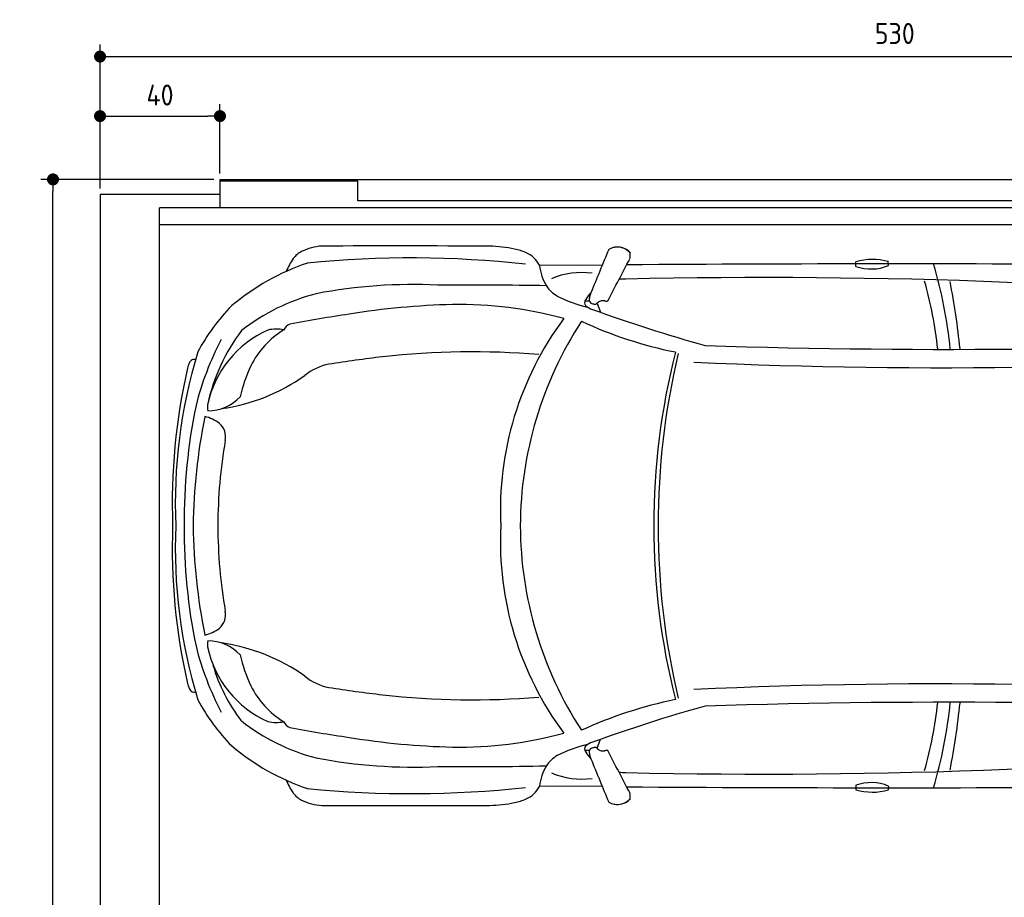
# Model space of a CAD drawing. Header units: millimetres. Extents: x 705 to 7297, y -122 to 5770.
# Tile 2 of 3: x 705 to 3988, y 2844 to 5770. Entities that reach past the tile are written whole.
import ezdxf

# ---------------------------------------------------------------- set-up
doc = ezdxf.new("R2010")
doc.units = ezdxf.units.MM
doc.layers.get('0').update_dxf_attribs({"lineweight": 25})
for name, color, linetype, lineweight in [('4', 3, 'Continuous', 25), ('AM_0', 7, 'Continuous', 25), ('Car', 10, 'Continuous', 25)]:
    doc.layers.add(name, color=color, linetype=linetype, lineweight=lineweight)
doc.styles.get("Standard").update_dxf_attribs({"font": 'ISOCP.SHX'})
doc.dimstyles.new('GEN-ISO$0', dxfattribs={"dimscale": 20, "dimtxt": 3.5, "dimasz": 2, "dimexe": 2, "dimexo": 1, "dimgap": 1.5, "dimtad": 1, "dimdec": 1, "dimlfac": 0.1, "dimdsep": 46, "dimtxsty": 'Standard', "dimblk": 'PUNKT', "dimcen": 2, "dimclrd": 256, "dimclre": 256, "dimclrt": 2, "dimadec": 0, "dimazin": 0, "dimtp": 0.1, "dimtm": 0.1, "dimtfac": 0.71, "dimtdec": 1, "dimtmove": 2, "dimatfit": 3, "dimldrblk": 'PUNKT', "dimfxl": 1, "dimtolj": 1, "dimarcsym": 0})

# ---------------------------------------------------------------- blocks, each defined once
blk = doc.blocks.new('PUNKT')
at = {"layer": '4', "color": 0, "linetype": 'ByBlock'}
blk.add_line((-0.5, 0), (-1, 0), dxfattribs=at)
at = {"layer": '4', "color": 0, "linetype": 'ByBlock', "const_width": 0.5}
blk.add_lwpolyline([(-0.25, 0, 1), (0.25, 0, 1)], format="xyb", close=True, dxfattribs=at)
blk = doc.blocks.new('*D5')
at = {"layer": '4', "lineweight": -2, "transparency": 16777216}
for p, q in [((972.8, 5207.3), (972.8, 5686.9)), ((6272.8, 5207.3), (6272.8, 5686.9)), ((1012.8, 5646.9), (6232.8, 5646.9))]:
    blk.add_line(p, q, dxfattribs=at)
at = {"layer": 'DEFPOINTS', "color": 0, "transparency": 16777216}
for p in [(6272.8, 5646.9), (972.8, 5187.3), (6272.8, 5187.3)]:
    blk.add_point(p, dxfattribs=at)
at = {"layer": '4', "lineweight": -2, "transparency": 16777216, "xscale": 40, "yscale": 40, "zscale": 40, "rotation": 180}
blk.add_blockref('PUNKT', (972.8, 5646.9), dxfattribs=at)
at = {"layer": '4', "lineweight": -2, "transparency": 16777216, "xscale": 40, "yscale": 40, "zscale": 40}
blk.add_blockref('PUNKT', (6272.8, 5646.9), dxfattribs=at)
at = {"layer": '4', "color": 2, "transparency": 16777216, "insert": (3622.8, 5723.9), "char_height": 70, "attachment_point": 5}
blk.add_mtext('\\A1;530', dxfattribs=at)
blk = doc.blocks.new('*D6')
at = {"layer": '4', "lineweight": -2, "transparency": 16777216}
for p, q in [((972.8, 5207.3), (972.8, 5488.4)), ((1372.8, 5257.3), (1372.8, 5488.4)), ((1012.8, 5448.4), (1332.8, 5448.4))]:
    blk.add_line(p, q, dxfattribs=at)
at = {"layer": 'DEFPOINTS', "color": 0, "transparency": 16777216}
for p in [(1372.8, 5448.4), (1372.8, 5237.3), (972.8, 5187.3)]:
    blk.add_point(p, dxfattribs=at)
at = {"layer": '4', "lineweight": -2, "transparency": 16777216, "xscale": 40, "yscale": 40, "zscale": 40, "rotation": 180}
blk.add_blockref('PUNKT', (972.8, 5448.4), dxfattribs=at)
at = {"layer": '4', "lineweight": -2, "transparency": 16777216, "xscale": 40, "yscale": 40, "zscale": 40}
blk.add_blockref('PUNKT', (1372.8, 5448.4), dxfattribs=at)
at = {"layer": '4', "color": 2, "transparency": 16777216, "insert": (1172.8, 5518.6), "char_height": 70, "attachment_point": 5}
blk.add_mtext('\\A1;40', dxfattribs=at)
blk = doc.blocks.new('*D4')
at = {"layer": '4', "lineweight": -2, "transparency": 16777216}
for p, q in [((1352.8, 5237.3), (775.9, 5237.3)), ((815.9, -22.7), (815.9, 5197.3)), ((1352.8, -62.7), (775.9, -62.7))]:
    blk.add_line(p, q, dxfattribs=at)
at = {"layer": 'DEFPOINTS', "color": 0, "transparency": 16777216}
for p in [(815.9, 5237.3), (1372.8, 5237.3), (1372.8, -62.7)]:
    blk.add_point(p, dxfattribs=at)
at = {"layer": '4', "lineweight": -2, "transparency": 16777216, "xscale": 40, "yscale": 40, "zscale": 40}
for p, rotation in [((815.9, 5237.3), 90), ((815.9, -62.7), 270)]:
    blk.add_blockref('PUNKT', p, dxfattribs=dict(at, rotation=rotation))
at = {"layer": '4', "color": 2, "transparency": 16777216, "insert": (750.9, 2587.3), "char_height": 70, "attachment_point": 5, "rotation": 90}
blk.add_mtext('\\A1;530', dxfattribs=at)
blk = doc.blocks.new('Car_drauf')
at = {"layer": 'Car'}
for p, q in [((2604.7, 591.7), (2395.3, 592.2)), ((3450.7, 588.6), (3450.7, 603.6)), ((3559, 591.1), (3558.9, 604.3)), ((2562.2, 472.6), (2547.4, 473)), ((2587.8, 465.2), (2598.8, 435.4)), ((2587.8, -1018.3), (2598.8, -988.5)), ((2562.2, -1025.7), (2547.4, -1026.1)), ((2604.7, -1144.8), (2395.3, -1145.4)), ((3450.7, -1141.7), (3450.7, -1156.7)), ((3559, -1144.3), (3558.9, -1157.4))]:
    blk.add_line(p, q, dxfattribs=at)
for centre, radius, start, end in [((1638.6, 569), 78.2, 117.5376, 144.573), ((1683.5, 467.9), 188.8, 94.2276, 115.4416), ((1905.2, -66453.2), 67109.8, 89.722936, 90.201167), ((2216.7, 171.9), 484.1, 78.5405, 88.4601), ((2271.5, 453), 197.7, 66.2378, 77.9142), ((2319.1, 555.8), 84.5, 25.5177, 67.6452), ((14330.2, -4257.9), 12688.9, 157.26865, 157.97435), ((2655.4, 594.2), 58.5, 43.102, 119.1823), ((2655.4, 594.1), 58.5, 98.748, 119.1805), ((2655.4, 594.2), 58.5, 75.1308, 98.7471), ((2655.4, 594.2), 58.5, 43.102, 75.1799), ((2642.9, 627.6), 55.6, 344.9104, 6.7653), ((2642.9, 627.6), 55.6, 344.9183, 6.7653), ((1876.8, -147.2), 789.2, 108.8531, 129.9675), ((1779.6, 472.9), 248.9, 145.3597, 156.6504), ((1966.7, -2882.9), 3499.5, 83.721, 95.6598), ((2389.6, 590.4), 5.94, 5.6541, 17.6741), ((2572.8, 613.8), 178.7, 187.3331, 210.475), ((-87010.6, 47448.4), 101197.5, 332.341895, 332.43135), ((3585.1, -138717.9), 139314.6, 89.672154, 90.369542), ((3506, 415.1), 196.5, 74.2667, 106.3456), ((3501.6, 731.1), 151.3, 250.3544, 292.4138), ((2258.9, 166.4), 1513.6, 5.5303, 16.5127), ((2536.6, 313.9), 254.1, 82.097, 113.3961), ((1975.8, -1205.5), 1733.5, 87.3153, 100.778), ((2143.3, -14534.8), 15061.1, 88.95383, 90.32854), ((2680.2, 413.3), 132.7, 88.6201, 98.3839), ((3147.1, -19950.9), 20502.1, 84.18573, 91.29579), ((2289.5, 152.2), 1443.5, 6.3829, 15.5723), ((1301.5, 58.5), 2509.7, 5.8377, 11.0234), ((1822.9, -163.9), 683.1, 104.5218, 128.0286), ((2511.4, 587.5), 112.8, 214.6898, 240.0159), ((2676.5, 398.1), 149.7, 136.7411, 147.7946), ((2695.2, 452.2), 136.7, 159.2212, 165.3397), ((2164.4, -2017.4), 2479.3, 91.3541, 99.3582), ((2127.2, -874.7), 1336.1, 74.8265, 90.9153), ((2651, 868.4), 426.4, 242.6396, 257.1298), ((2570.9, 464.4), 25, 147.3078, 174.6881), ((2557.3, 466.1), 11.4, 177.1891, 225.1658), ((2591.6, 478), 29.9, 162.9239, 190.357), ((2571.6, 474.9), 9.72, 193.1285, 229.9372), ((2575, 479.9), 15.8, 232.2683, 253.6815), ((2588, 522.7), 60.5, 253.2673, 263.5323), ((2582.2, 470.5), 7.94, 262.7053, 291.9839), ((2579.8, 472.6), 10.9, 299.791, 322.9576), ((2614.7, 438.6), 37.9, 123.4242, 133.6975), ((2605.6, 451.9), 21.8, 91.8708, 123.1166), ((2611.2, 377.8), 96.1, 89.9017, 93.7261), ((2611.9, 467), 6.99, 71.8384, 94.9477), ((2652.5, 587.4), 120.1, 251.3995, 253.1351), ((2619.5, 479.7), 7.45, 255.0101, 268.029), ((2618.8, 484.8), 12.6, 272.1676, 291.5149), ((1851.7, -15.9), 675.6, 135.5035, 151.8072), ((2322.4, -3522.8), 3991.3, 98.0815, 100.9691), ((2593.7, 509.1), 67.7, 228.9928, 251.47), ((4365.8, 5394.4), 5264.4, 250.0802, 254.3781), ((1575.7, 362), 35.9, 110.7988, 156.0023), ((3339.5, -225.1), 1074.1, 143.4309, 182.7444), ((3595.9, -283.3), 1264.3, 146.9983, 179.6932), ((3130.6, 1697.2), 1422.3, 245.2713, 258.5821), ((1632.3, 55.6), 350.6, 113.9372, 168.2137), ((1911.1, -7.9), 636.6, 143.1041, 167.4148), ((1703.8, 118.4), 304.3, 121.9356, 152.947), ((1517.8, 257.2), 122.1, 78.1482, 103.1112), ((2202.3, -113.4), 981.1, 152.1792, 165.9339), ((3768, 26751.9), 26440.1, 268.22316, 273.01848), ((2932.4, -203.8), 1751.1, 163.1688, 182.3831), ((2171.7, -2413.9), 2717.4, 85.3251, 96.3153), ((5158.8, -279.6), 2382.1, 165.8493, 179.928), ((5284.5, -275.1), 2493.1, 166.7115, 180.0338), ((3730.5, 18337.1), 18086.5, 267.40267, 274.66927), ((1342.2, 218), 124.1, 157.1243, 165.4638), ((1245.1, 260.1), 18.4, 114.1292, 160.4073), ((1244.2, 252.2), 25.6, 79.8677, 104.9815), ((2660.1, -6141.3), 6476.3, 96.98256, 98.58912), ((3214.2, -203), 2042.9, 167.2134, 182.0605), ((1961.6, 17.5), 580.4, 155.6543, 166.4173), ((1730.1, 80.4), 185.7, 101.5573, 128.9765), ((1244.6, 746.1), 638.5, 278.1673, 305.2685), ((1290.3, 253.1), 146.1, 269.9015, 317.2064), ((3083.7, -258.3), 1872.7, 168.1886, 180.5603), ((1354.3, 118.7), 65.8, 172.5719, 190.3018), ((3218.1, -303.4), 1977.3, 168.6299, 179.2231), ((1257.7, -22.4), 112.1, 50.8724, 78.6612), ((1292.9, 20.8), 56.4, 347.1398, 50.9398), ((3066.6, -285.2), 1743.5, 170.3115, 179.7169), ((3214.2, -350.2), 2042.9, 177.9395, 192.7866), ((2932.4, -349.4), 1751.1, 177.6169, 196.8312), ((3083.7, -294.9), 1872.7, 179.4397, 191.8114), ((3218.1, -249.8), 1977.3, 180.7769, 191.3701), ((3066.6, -268), 1743.5, 180.2831, 189.6885), ((3339.5, -328), 1074.1, 177.2556, 216.5691), ((3595.9, -269.8), 1264.3, 180.3068, 213.0017), ((5158.8, -273.6), 2382.1, 180.072, 194.1507), ((5284.5, -278), 2493.1, 179.9662, 193.2885), ((1292.9, -573.9), 56.4, 309.0602, 12.8602), ((1257.7, -530.8), 112.1, 281.3388, 309.1276), ((2202.3, -439.8), 981.1, 194.0661, 207.8208), ((1354.3, -671.9), 65.8, 169.6982, 187.4281), ((1632.3, -608.8), 350.6, 191.7863, 246.0628), ((1290.3, -806.2), 146.1, 42.7936, 90.0985), ((1244.6, -1299.3), 638.5, 54.7315, 81.8327), ((1961.6, -570.7), 580.4, 193.5827, 204.3457), ((1841, -586.4), 555.8, 196.0422, 217.7537), ((1730.1, -633.6), 185.7, 231.0235, 258.4427), ((1342.2, -771.1), 124.1, 194.5362, 202.8757), ((1245.1, -813.2), 18.4, 199.5927, 245.8708), ((1703.8, -671.6), 304.3, 207.053, 238.0644), ((2660.1, 5588.1), 6476.3, 261.41088, 263.01744), ((3730.5, -18890.2), 18086.5, 85.33073, 92.59733), ((1244.2, -805.3), 25.6, 255.0185, 280.1323), ((2171.7, 1860.7), 2717.4, 263.6847, 274.6749), ((1851.7, -537.2), 675.6, 208.1928, 224.4965), ((3130.6, -2250.3), 1422.3, 101.4179, 114.7287), ((4365.8, -5947.6), 5264.4, 105.6219, 109.9198), ((3768, -27305), 26440.1, 86.98152, 91.77684), ((2289.5, -705.4), 1443.5, 344.4277, 353.6171), ((2258.9, -719.6), 1513.6, 343.4873, 354.4697), ((1301.5, -611.6), 2509.7, 348.9766, 354.1623), ((1822.9, -389.3), 683.1, 231.9714, 255.4782), ((1517.8, -810.3), 122.1, 256.8888, 281.8518), ((1575.7, -915.2), 35.9, 203.9977, 249.2012), ((2322.4, 2969.7), 3991.3, 259.0309, 261.9185), ((2164.4, 1464.3), 2479.3, 260.6418, 268.6459), ((2127.2, 321.5), 1336.1, 269.0847, 285.1735), ((1876.8, -405.9), 789.2, 230.0325, 251.1469), ((2651, -1421.6), 426.4, 102.8702, 117.3604), ((2557.3, -1019.3), 11.4, 134.8342, 182.8109), ((2593.7, -1062.3), 67.7, 108.53, 131.0072), ((2588, -1075.8), 60.5, 96.4677, 106.7327), ((2582.2, -1023.6), 7.94, 68.0161, 97.2947), ((2579.8, -1025.7), 10.9, 37.0424, 60.209), ((3147.1, 19397.7), 20502.1, 268.70421, 275.81427), ((1975.8, 652.3), 1733.5, 259.222, 272.6847), ((2511.4, -1140.6), 112.8, 119.9841, 145.3102), ((2570.9, -1017.5), 25, 185.3119, 212.6922), ((2676.5, -951.2), 149.7, 212.2054, 223.2589), ((2591.6, -1031.2), 29.9, 169.643, 197.0761), ((2571.6, -1028), 9.72, 130.0628, 166.8715), ((2695.2, -1005.3), 136.7, 194.6603, 200.7788), ((2575, -1033), 15.8, 106.3185, 127.7317), ((2614.7, -991.8), 37.9, 226.3025, 236.5758), ((2605.6, -1005.1), 21.8, 236.8834, 268.1292), ((2611.2, -931), 96.1, 266.2739, 270.0983), ((2611.9, -1020.1), 6.99, 265.0523, 288.1616), ((2652.5, -1140.6), 120.1, 106.8649, 108.6005), ((2619.5, -1032.8), 7.45, 91.971, 104.9899), ((2618.8, -1038), 12.6, 68.4851, 87.8324), ((-87010.6, -48001.6), 101197.5, 27.56865, 27.658105), ((2143.3, 13981.6), 15061.1, 269.67146, 271.04617), ((2572.8, -1167), 178.7, 149.525, 172.6669), ((14330.2, 3704.8), 12688.9, 202.02565, 202.73135), ((2536.6, -867.1), 254.1, 246.6039, 277.903), ((2680.2, -966.5), 132.7, 261.6161, 271.3799), ((1779.6, -1026), 248.9, 203.3496, 214.6403), ((1966.7, 2329.8), 3499.5, 264.3402, 276.279), ((2319.1, -1109), 84.5, 292.3548, 334.4823), ((2389.6, -1143.6), 5.94, 342.3259, 354.3459), ((3585.1, 138164.7), 139314.6, 269.630458, 270.327846), ((3501.6, -1284.2), 151.3, 67.5862, 109.6456), ((1638.6, -1122.2), 78.2, 215.427, 242.4624), ((2642.9, -1180.7), 55.6, 353.2347, 15.0896), ((2642.9, -1180.7), 55.6, 353.2347, 15.0817), ((3506, -968.2), 196.5, 253.6544, 285.7333), ((1683.5, -1021), 188.8, 244.5584, 265.7724), ((1905.2, 65900.1), 67109.8, 269.798833, 270.277064), ((2216.7, -725), 484.1, 271.5399, 281.4595), ((2271.5, -1006.2), 197.7, 282.0858, 293.7622), ((2655.4, -1147.3), 58.5, 240.8177, 316.898), ((2655.4, -1147.3), 58.5, 240.8195, 261.252), ((2655.4, -1147.3), 58.5, 261.2529, 284.8692), ((2655.4, -1147.3), 58.5, 284.8201, 316.898)]:
    blk.add_arc(centre, radius, start, end, dxfattribs=at)

msp = doc.modelspace()

# ---------------------------------------------------------------- linework, layer by layer
for p, q in [((1372.77, 5237.27), (4772.77, 5237.27)), ((1372.77, 5237.27), (1372.77, 5142.27)), ((1832.77, 5231.27), (1372.77, 5231.27)), ((1832.77, 5165.77), (1832.77, 5231.27)), ((1372.77, 5187.27), (972.77, 5187.27)), ((972.77, 5187.27), (972.77, -12.73)), ((4122.78, 5165.77), (1832.77, 5165.77)), ((1171.73, 32.27), (1171.58, 5142.27)), ((6227.2, 5142.27), (1171.58, 5142.27)), ((1171.72, 5087.27), (6225.48, 5087.27))]:
    msp.add_line(p, q)

# ---------------------------------------------------------------- block references
at = {"layer": 'AM_0'}
msp.add_blockref('Car_drauf', (42.36, 4358.86), dxfattribs=at)

# ---------------------------------------------------------------- dimensions: what is measured, and where the dimension line sits
at = {"layer": '4'}
dim = msp.add_linear_dim(base=(6272.78, 5646.87), p1=(972.77, 5187.27), p2=(6272.78, 5187.27), dimstyle='GEN-ISO$0', override={"dimtad": 3}, dxfattribs=at)
dim.commit()
dim.dimension.update_dxf_attribs({"geometry": '*D5', "text_midpoint": (3622.78, 5723.95), "dimtype": 160})
dim = msp.add_linear_dim(base=(1372.77, 5448.39), p1=(972.77, 5187.27), p2=(1372.77, 5237.27), dimstyle='GEN-ISO$0', dxfattribs=at)
dim.commit()
dim.dimension.update_dxf_attribs({"geometry": '*D6', "text_midpoint": (1172.77, 5518.56), "dimtype": 160})
dim = msp.add_linear_dim(base=(815.85, 5237.27), p1=(1372.77, -62.73), p2=(1372.77, 5237.27), angle=90, dimstyle='GEN-ISO$0', dxfattribs=at)
dim.commit()
dim.dimension.update_dxf_attribs({"geometry": '*D4', "text_midpoint": (750.85, 2587.27)})

doc.saveas('drawing.dxf')
